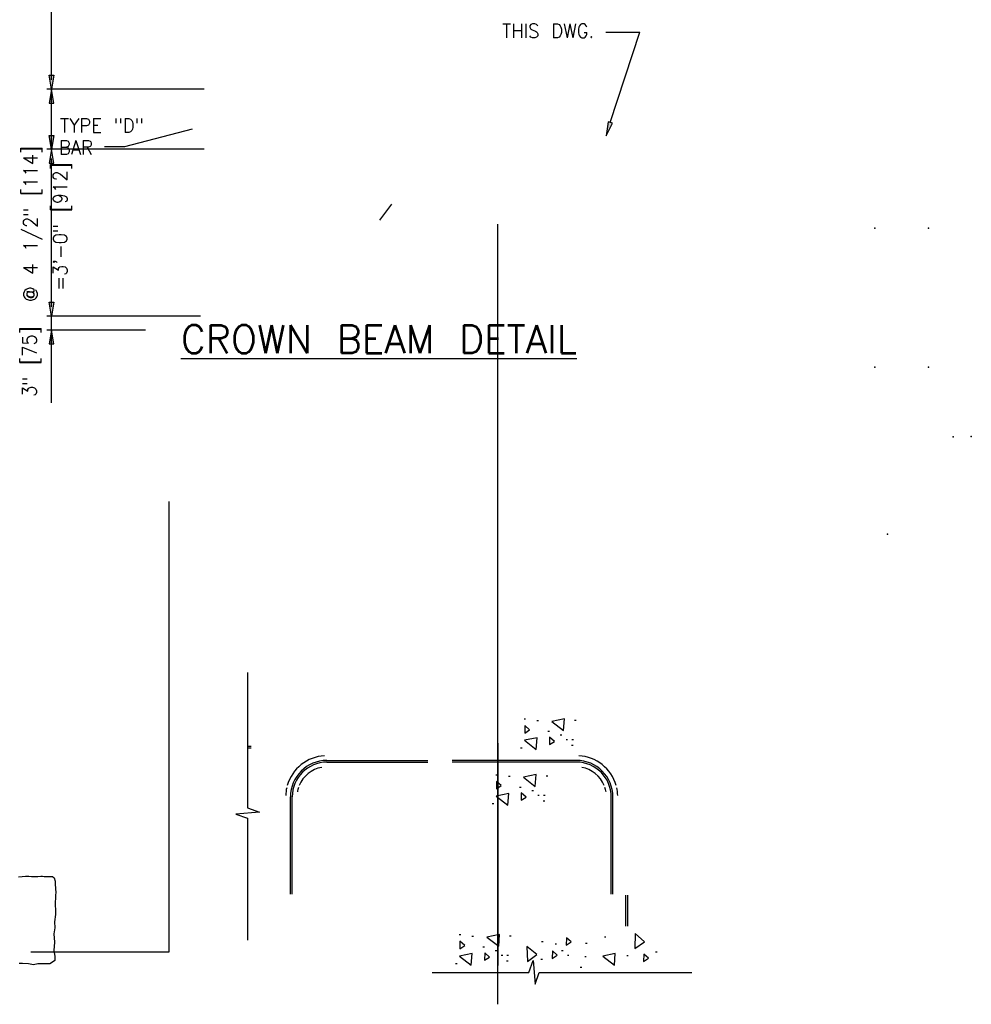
# Model space of a CAD drawing. Extents: x -17 to 2859, y -14 to 3983.
# Tile 29 of 39: x 150 to 236, y 43 to 131. Entities that reach past the tile are written whole.
import ezdxf
from ezdxf.enums import TextEntityAlignment as Align

# ---------------------------------------------------------------- set-up
doc = ezdxf.new("R2010")
doc.units = 0
doc.header["$LTSCALE"] = 25.4
doc.header["$MEASUREMENT"] = 0
for name, color, linetype in [('ARC-CENT', 1, 'CONTINUOUS'), ('ARC-CONST', 1, 'CONTINUOUS'), ('BDR-TEXT', 1, 'CONTINUOUS'), ('FORM', 1, 'CONTINUOUS'), ('PAN_AREA', 1, 'CONTINUOUS'), ('POINTS', 1, 'CONTINUOUS'), ('TITLE', 1, 'CONTINUOUS')]:
    doc.layers.add(name, color=color, linetype=linetype)
doc.styles.add('TXT_SHX', font='txt.shx')

msp = doc.modelspace()

# ---------------------------------------------------------------- hatches: boundary and pattern name
at = {"layer": 'BDR-TEXT', "linetype": 'CONTINUOUS'}
for points in [[(152.707, 126.267), (153.123, 126.267), (152.915, 125.017)], [(152.707, 123.767), (153.123, 123.767), (152.915, 125.017)], [(152.707, 120.851), (153.123, 120.851), (152.915, 119.601)], [(152.707, 118.351), (153.123, 118.351), (152.915, 119.601)], [(152.707, 105.853), (153.123, 105.853), (152.915, 104.603)], [(152.707, 102.104), (153.123, 102.104), (152.915, 103.354)]]:
    msp.add_hatch(color=7, dxfattribs=at).paths.add_polyline_path(points)
at = {"layer": 'POINTS', "linetype": 'CONTINUOUS'}
msp.add_hatch(color=7, dxfattribs=at).paths.add_polyline_path([(203.381, 121.946), (202.985, 122.074), (202.797, 120.821)])
msp.add_hatch(color=7, dxfattribs=at).paths.add_polyline_path([(203.381, 121.946), (202.985, 122.074), (202.797, 120.821)])

# ---------------------------------------------------------------- linework, layer by layer
at = {"layer": 'ARC-CENT', "color": 7, "linetype": 'CONTINUOUS'}
msp.add_line((193.063, 66.215), (193.063, 46.198), dxfattribs=at)
msp.add_line((193.063, 66.215), (193.063, 46.198), dxfattribs=at)
at = {"layer": 'ARC-CONST', "color": 7, "linetype": 'CONTINUOUS'}
msp.add_line((193.063, 42.719), (193.063, 112.886), dxfattribs=at)
msp.add_line((193.063, 42.719), (193.063, 112.886), dxfattribs=at)
at = {"layer": 'BDR-TEXT', "color": 7, "linetype": 'CONTINUOUS'}
for p, q in [((152.915, 125.85), (152.915, 149.18)), ((166.635, 125.017), (152.498, 125.017)), ((166.062, 125.017), (152.498, 125.017)), ((152.915, 119.601), (152.915, 125.017)), ((166.062, 119.601), (152.498, 119.601)), ((166.635, 119.601), (152.498, 119.601)), ((152.915, 105.437), (152.915, 118.768)), ((166.311, 104.603), (152.498, 104.603)), ((159.605, 104.603), (152.498, 104.603)), ((152.915, 96.819), (152.915, 104.603)), ((161.363, 103.354), (152.498, 103.354))]:
    msp.add_line(p, q, dxfattribs=at)
for points in [[(152.707, 126.267), (153.123, 126.267), (152.915, 125.017)], [(152.707, 123.767), (153.123, 123.767), (152.915, 125.017)], [(152.707, 120.851), (153.123, 120.851), (152.915, 119.601)], [(152.707, 118.351), (153.123, 118.351), (152.915, 119.601)], [(152.707, 105.853), (153.123, 105.853), (152.915, 104.603)], [(152.707, 102.104), (153.123, 102.104), (152.915, 103.354)]]:
    msp.add_lwpolyline(points, close=True, dxfattribs=at)
at = {"layer": 'FORM', "color": 3, "linetype": 'CONTINUOUS'}
msp.add_line((182.463, 113.235), (183.529, 114.664), dxfattribs=at)
msp.add_line((182.463, 113.235), (183.529, 114.664), dxfattribs=at)
at = {"layer": 'FORM', "color": 1, "linetype": 'CONTINUOUS', "const_width": 0.00025}
msp.add_lwpolyline([(164.159, 119.63), (164.159, 120.964, -0.454859), (164.159, 123.712), (164.159, 125.047), (164.315, 125.047), (164.315, 123.639, 0.480384), (164.315, 121.037), (164.315, 119.63)], format="xyb", close=True, dxfattribs=at)
msp.add_lwpolyline([(164.159, 119.63), (164.159, 120.964, -0.454859), (164.159, 123.712), (164.159, 125.047), (164.315, 125.047), (164.315, 123.639, 0.480384), (164.315, 121.037), (164.315, 119.63)], format="xyb", close=True, dxfattribs=at)
at = {"layer": 'FORM', "color": 24, "linetype": 'CONTINUOUS'}
for p in [(226.989, 112.497), (231.794, 112.497), (226.989, 99.998), (231.794, 99.998), (231.794, 99.998), (234.016, 93.748), (235.661, 93.78), (235.661, 93.78), (228.118, 84.998)]:
    msp.add_point(p, dxfattribs=at)
at = {"layer": 'PAN_AREA', "color": 3, "linetype": 'CONTINUOUS'}
for p, q in [((163.497, 47.437), (163.497, 87.92)), ((151.054, 47.437), (163.497, 47.437))]:
    msp.add_line(p, q, dxfattribs=at)
msp.add_lwpolyline([(149.929, 54.186), (150.267, 54.216), (150.583, 54.231), (150.884, 54.231), (151.125, 54.224), (151.448, 54.224), (151.674, 54.216), (151.937, 54.239), (152.088, 54.231), (152.261, 54.224), (152.464, 54.224), (152.75, 54.216), (153.013, 54.224), (153.156, 54.104), (153.231, 53.803), (153.239, 53.569), (153.277, 53.073), (153.292, 52.794), (153.277, 52.516), (153.284, 52.193), (153.254, 51.952), (153.254, 51.621), (153.269, 51.222), (153.277, 51.094), (153.272, 50.79), (153.179, 50.143), (153.216, 49.6), (153.124, 49.064), (153.175, 48.295), (153.108, 47.55), (153.222, 47.043), (153.222, 46.957), (153.222, 46.656), (152.921, 46.44), (152.748, 46.354), (151.671, 46.354), (151.297, 46.266), (150.83, 46.363), (150.296, 46.393), (149.995, 46.393)], dxfattribs=at)
at = {"layer": 'POINTS', "color": 7, "linetype": 'CONTINUOUS'}
for p, q in [((202.777, 130.142), (205.828, 130.142)), ((202.777, 130.142), (205.828, 130.142)), ((203.183, 122.01), (205.828, 130.142)), ((203.183, 122.01), (205.828, 130.142)), ((165.559, 121.422), (159.478, 119.823)), ((165.559, 121.422), (159.478, 119.823)), ((159.478, 119.823), (157.675, 119.823)), ((159.478, 119.823), (157.675, 119.823))]:
    msp.add_line(p, q, dxfattribs=at)
at = {"layer": 'POINTS', "color": 2, "linetype": 'CONTINUOUS'}
for p, q in [((170.876, 65.904), (170.551, 65.904)), ((170.872, 65.748), (170.551, 65.748)), ((177.689, 64.651), (186.766, 64.651)), ((200.14, 64.651), (188.954, 64.651)), ((177.689, 64.495), (186.766, 64.495)), ((200.14, 64.495), (188.954, 64.495)), ((200.14, 64.495), (188.954, 64.495)), ((174.408, 52.62), (174.408, 61.37)), ((174.408, 52.62), (174.408, 61.37)), ((174.564, 52.62), (174.564, 61.37)), ((174.564, 52.62), (174.564, 61.37)), ((174.564, 52.62), (174.564, 61.37)), ((203.265, 52.62), (203.265, 61.37)), ((203.265, 52.62), (203.265, 61.37)), ((203.265, 52.62), (203.265, 61.37)), ((203.422, 52.62), (203.422, 61.37)), ((203.422, 52.62), (203.422, 61.37)), ((204.592, 49.735), (204.592, 52.522)), ((204.749, 49.735), (204.749, 52.522)), ((204.749, 49.735), (204.749, 52.522))]:
    msp.add_line(p, q, dxfattribs=at)
at = {"layer": 'POINTS', "color": 7, "linetype": 'CONTINUOUS'}
msp.add_lwpolyline([(203.381, 121.946), (202.985, 122.074), (202.797, 120.821)], close=True, dxfattribs=at)
msp.add_lwpolyline([(203.381, 121.946), (202.985, 122.074), (202.797, 120.821)], close=True, dxfattribs=at)
at = {"layer": 'POINTS', "color": 2, "linetype": 'CONTINUOUS'}
for points in [[(170.551, 72.563), (170.551, 60.396), (171.622, 60.008), (169.499, 59.825), (170.551, 59.459), (170.551, 48.481)], [(187.155, 45.582), (195.845, 45.582), (196.233, 46.654), (196.415, 44.531), (196.782, 45.582), (210.513, 45.582)]]:
    msp.add_lwpolyline(points, dxfattribs=at)
for centre, radius, start, end in [((177.689, 61.37), 3.711, 93.29876, 163.94789), ((177.689, 61.37), 3.281, 90, 180), ((200.14, 61.37), 3.281, 0, 90), ((200.14, 61.37), 3.711, 16.05211, 86.70124), ((177.689, 61.37), 3.125, 90, 180), ((177.689, 61.37), 2.695, 100.08405, 157.86433), ((200.14, 61.37), 3.125, 0, 90), ((200.14, 61.37), 2.695, 22.13567, 79.91596), ((177.689, 61.37), 3.711, 167.07517, 177.99746), ((177.689, 61.37), 2.695, 161.76598, 170.21709), ((200.14, 61.37), 2.695, 9.78291, 18.23402), ((200.14, 61.37), 3.711, 2.00254, 12.92483)]:
    msp.add_arc(centre, radius, start, end, dxfattribs=at)
at = {"layer": 'TITLE', "color": 7, "linetype": 'CONTINUOUS'}
for p, q in [((195.566, 68.351), (195.42, 68.351)), ((196.709, 68.213), (196.564, 68.213)), ((200.106, 68.247), (199.96, 68.247)), ((197.714, 67.243), (197.569, 67.243)), ((198.823, 66.931), (198.678, 66.931)), ((199.343, 66.516), (199.198, 66.516)), ((199.863, 66.516), (199.718, 66.516)), ((195.254, 65.754), (195.108, 65.754)), ((199.828, 65.996), (199.683, 65.996)), ((193.016, 63.337), (192.87, 63.337)), ((194.159, 63.199), (194.014, 63.199)), ((197.556, 63.233), (197.41, 63.233)), ((195.164, 62.229), (195.019, 62.229)), ((196.273, 61.917), (196.128, 61.917)), ((196.793, 61.502), (196.648, 61.502)), ((197.313, 61.502), (197.168, 61.502)), ((192.704, 60.74), (192.558, 60.74)), ((197.278, 60.982), (197.133, 60.982)), ((189.725, 48.952), (189.58, 48.952)), ((190.869, 48.814), (190.724, 48.814)), ((194.265, 48.849), (194.12, 48.849)), ((202.791, 48.745), (202.646, 48.745)), ((191.874, 47.844), (191.729, 47.844)), ((197.142, 48.329), (196.997, 48.329)), ((198.355, 48.121), (198.21, 48.121)), ((201.093, 48.19), (200.947, 48.19)), ((192.983, 47.532), (192.838, 47.532)), ((193.503, 47.117), (193.358, 47.117)), ((194.023, 47.117), (193.877, 47.117)), ((198.944, 47.532), (198.799, 47.532)), ((199.464, 47.117), (199.319, 47.117)), ((201.023, 46.978), (200.878, 46.978)), ((204.801, 47.082), (204.656, 47.082)), ((207.403, 47.415), (207.243, 47.415)), ((189.414, 46.355), (189.268, 46.355)), ((193.988, 46.597), (193.843, 46.597)), ((197.073, 46.736), (196.927, 46.736)), ((200.608, 46.043), (200.462, 46.043))]:
    msp.add_line(p, q, dxfattribs=at)
at = {"layer": 'TITLE', "color": 6, "linetype": 'CONTINUOUS'}
for points in [[(198.983, 67.333), (199.059, 68.388), (197.927, 68.162)], [(195.482, 67.112), (195.927, 67.398), (195.497, 67.783)], [(196.515, 65.628), (196.591, 66.683), (195.459, 66.457)], [(197.713, 66.079), (198.157, 66.365), (197.727, 66.75)], [(196.434, 62.319), (196.509, 63.374), (195.378, 63.148)], [(192.932, 62.098), (193.377, 62.384), (192.947, 62.769)], [(193.965, 60.614), (194.041, 61.669), (192.909, 61.443)], [(195.163, 61.065), (195.608, 61.351), (195.178, 61.736)], [(193.143, 47.934), (193.219, 48.989), (192.087, 48.763)], [(199.218, 48.039), (199.663, 48.326), (199.233, 48.71)], [(205.378, 47.751), (206.267, 48.324), (205.407, 49.094)], [(189.642, 47.713), (190.087, 47.999), (189.657, 48.384)], [(195.741, 46.569), (196.585, 47.208), (195.669, 47.91)], [(190.675, 46.229), (190.751, 47.284), (189.619, 47.058)], [(191.873, 46.68), (192.317, 46.966), (191.887, 47.351)], [(197.967, 46.843), (198.411, 47.13), (197.981, 47.514)], [(203.557, 46.229), (203.633, 47.284), (202.501, 47.058)], [(206.183, 46.571), (206.627, 46.858), (206.197, 47.242)]]:
    msp.add_lwpolyline(points, close=True, dxfattribs=at)

# ---------------------------------------------------------------- texts
at = {"layer": 'BDR-TEXT', "color": 5, "linetype": 'CONTINUOUS', "style": 'TXT_SHX', "width": 0.95}
for s, p in [('@ 4 1/2" [114]', (151.642, 112.89)), ('=3\'-0" [912]', (154.319, 112.66)), ('3" [75]', (151.55, 100.51))]:
    msp.add_text(s, height=1.2498, rotation=90, dxfattribs=at).set_placement(p, align=Align.CENTER)
at = {"layer": 'POINTS', "color": 253, "linetype": 'CONTINUOUS', "style": 'TXT_SHX', "width": 0.95}
for s, p in [('THIS DWG.', (193.449, 129.638)), ('THIS DWG.', (193.449, 129.638)), ('TYPE "D"', (153.68, 121.116)), ('TYPE "D"', (153.68, 121.116)), ('BAR', (153.585, 119.15)), ('BAR', (153.585, 119.15))]:
    msp.add_text(s, height=1.25, dxfattribs=at).set_placement(p)
at = {"layer": 'POINTS', "color": 1, "linetype": 'CONTINUOUS', "style": 'TXT_SHX'}
msp.add_text('%%uCROWN BEAM DETAIL', height=2.49999, dxfattribs=at).set_placement((164.546, 101.282))
msp.add_text('%%uCROWN BEAM DETAIL', height=2.49999, dxfattribs=at).set_placement((164.546, 101.282))

doc.saveas('drawing.dxf')
